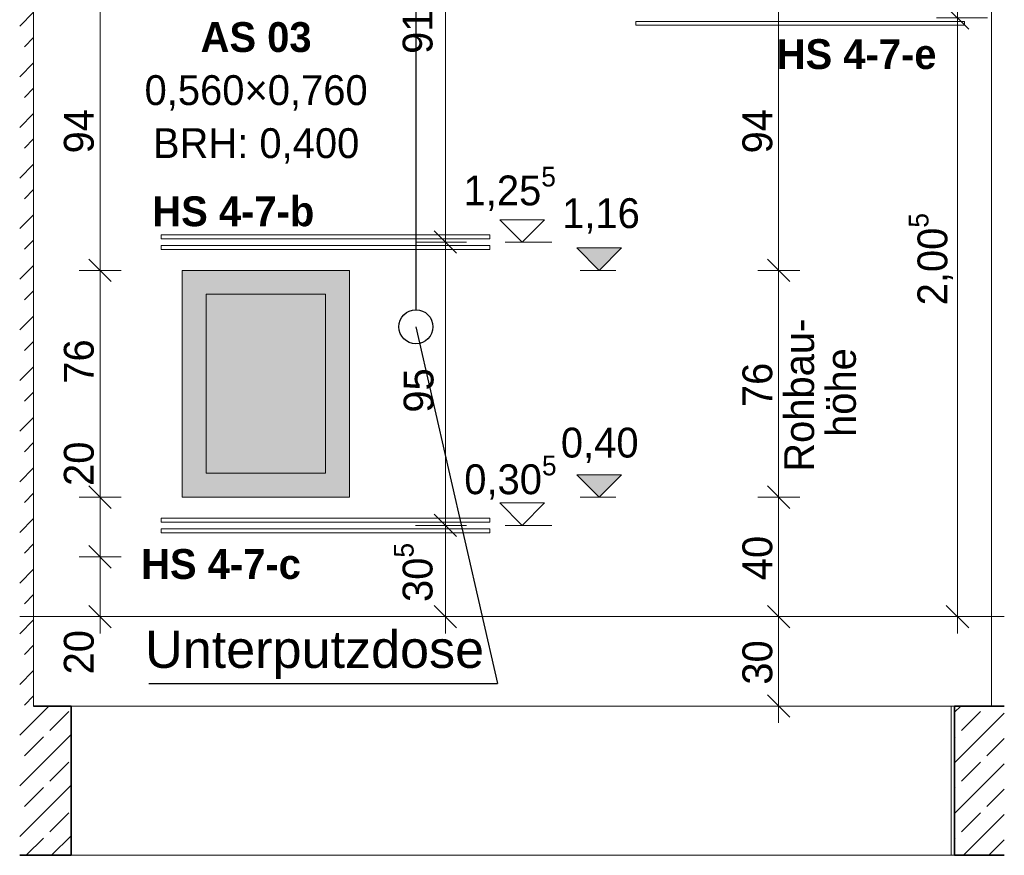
# Model space of a CAD drawing. Extents: x -22247 to 536407, y -187892 to 17509.
# Tile 57 of 75: x 471146 to 474444, y -185776 to -182976. Entities that reach past the tile are written whole.
import ezdxf
from ezdxf.lldxf.tags import DXFTag

# ---------------------------------------------------------------- set-up
doc = ezdxf.new("R2010")
doc.units = 0
doc.header["$LTSCALE"] = 50
doc.layers.get('0').update_dxf_attribs({"lineweight": 25})
for name, color, linetype, lineweight in [('01 Bemaßung einbauteile', 7, 'Continuous', 25), ('01AFU Allgemein Bemaßung', 7, 'Continuous', 25), ('20 Außenwände', 7, 'Continuous', 25), ('20 Dach Stb-Decke', 7, 'Continuous', 25), ('20 Einbauteile - Halfenschienen', 7, 'Continuous', 25), ('20 Fenster Texte', 7, 'Continuous', 25), ('20 Fundament', 7, 'Continuous', 25), ('X_Text', 7, 'Continuous', 25)]:
    doc.layers.add(name, color=color, linetype=linetype, lineweight=lineweight)
doc.layers.add('E_Elektroinstallation', color=2, linetype='Continuous', lineweight=25, true_color=0xffff00)
doc.styles.add('ERSTELLTER_STIL_2', font='GOTHIC.TTF')
doc.styles.add('ERSTELLTER_STIL_3', font='txt')
doc.styles.get("Standard").update_dxf_attribs({"font": 'txt.shx'})
tags = doc.linetypes.add('Strichlinie eng', pattern=[0.46, 0.3, -0.16]).pattern_tags.tags
tags[6:7] = [DXFTag(74, 4), DXFTag(75, 0), DXFTag(340, '0'), DXFTag(46, 1.0), DXFTag(50, 0.0), DXFTag(44, 0.0), DXFTag(45, 0.0)]
tags[4:5] = [DXFTag(74, 4), DXFTag(75, 0), DXFTag(340, '0'), DXFTag(46, 1.0), DXFTag(50, 0.0), DXFTag(44, 0.0), DXFTag(45, 0.0)]
tags = doc.linetypes.add('Untersicht', pattern=[0.4, 0.3, -0.1]).pattern_tags.tags
tags[6:7] = [DXFTag(74, 4), DXFTag(75, 0), DXFTag(340, '0'), DXFTag(46, 1.0), DXFTag(50, 0.0), DXFTag(44, 0.0), DXFTag(45, 0.0)]
tags[4:5] = [DXFTag(74, 4), DXFTag(75, 0), DXFTag(340, '0'), DXFTag(46, 1.0), DXFTag(50, 0.0), DXFTag(44, 0.0), DXFTag(45, 0.0)]
pattern_1 = [(45, (462379.55, -184975.84), (-84.8528, 84.8528), []), (45, (462337.12, -184933.41), (-84.8528, 84.8528), [90, -30])]

# ---------------------------------------------------------------- blocks, each defined once
blk = doc.blocks.new('-D307')
at = {"layer": '01AFU Allgemein Bemaßung', "color": 7, "linetype": 'Continuous', "lineweight": 13, "ltscale": 0.00028561}
for p, q in [((471.3781, -184.7383), (471.4531, -184.8133)), ((471.4859, -184.7758), (471.3453, -184.7758)), ((471.4156, -184.9758), (471.4156, -184.7758)), ((471.3781, -184.9383), (471.4531, -185.0133)), ((471.4859, -184.9758), (471.3453, -184.9758)), ((471.4156, -185.0321), (471.4156, -184.9758))]:
    blk.add_line(p, q, dxfattribs=at)
at = {"layer": '01AFU Allgemein Bemaßung', "color": 7, "lineweight": 13, "ltscale": 0.00028561, "insert": (471.3956, -185.1698), "char_height": 0.1, "attachment_point": 7, "rotation": 90, "style": 'ERSTELLTER_STIL_2'}
blk.add_mtext('\\A1;{\\pql;\\fCentury Gothic|b0|i0|c0|p0;\\W1.000000;20}', dxfattribs=at)
blk = doc.blocks.new('-D308')
at = {"layer": '01AFU Allgemein Bemaßung', "color": 7, "linetype": 'Continuous', "lineweight": 13, "ltscale": 0.00028561}
for p, q in [((471.4156, -184.5758), (471.4156, -183.8158)), ((471.3781, -184.5383), (471.4531, -184.6133)), ((471.4859, -184.5758), (471.3453, -184.5758)), ((471.4156, -184.7758), (471.4156, -184.5758)), ((471.3781, -184.7383), (471.4531, -184.8133)), ((471.4859, -184.7758), (471.3453, -184.7758))]:
    blk.add_line(p, q, dxfattribs=at)
blk = doc.blocks.new('-D309')
at = {"layer": '01AFU Allgemein Bemaßung', "color": 7, "linetype": 'Continuous', "lineweight": 13, "ltscale": 0.00028561}
for p, q in [((471.3781, -183.7783), (471.4531, -183.8533)), ((471.4859, -183.8158), (471.3453, -183.8158)), ((471.4156, -184.5758), (471.4156, -183.8158)), ((471.3781, -184.5383), (471.4531, -184.6133))]:
    blk.add_line(p, q, dxfattribs=at)
at = {"layer": '01AFU Allgemein Bemaßung', "color": 7, "lineweight": 13, "ltscale": 0.00028561, "char_height": 0.1, "attachment_point": 7, "rotation": 90, "style": 'ERSTELLTER_STIL_2'}
for s, insert in [('\\A1;{\\pql;\\fCentury Gothic|b0|i0|c0|p0;\\W1.000000;76}', (471.3956, -184.1958)), ('\\A1;{\\pql;\\fCentury Gothic|b0|i0|c0|p0;\\W1.000000;20}', (471.3956, -184.5383))]:
    blk.add_mtext(s, dxfattribs=dict(at, insert=insert))
blk = doc.blocks.new('-D310')
at = {"layer": '01AFU Allgemein Bemaßung', "color": 7, "linetype": 'Continuous', "lineweight": 13, "ltscale": 0.00028561}
for p, q in [((471.3781, -182.8383), (471.4531, -182.9133)), ((471.4859, -182.8758), (471.3453, -182.8758)), ((471.4156, -183.8158), (471.4156, -182.8758)), ((471.3781, -183.7783), (471.4531, -183.8533)), ((471.4859, -183.8158), (471.3453, -183.8158))]:
    blk.add_line(p, q, dxfattribs=at)
at = {"layer": '01AFU Allgemein Bemaßung', "color": 7, "lineweight": 13, "ltscale": 0.00028561, "insert": (471.3956, -183.4241), "char_height": 0.1, "attachment_point": 7, "rotation": 90, "style": 'ERSTELLTER_STIL_2'}
blk.add_mtext('\\A1;{\\pql;\\fCentury Gothic|b0|i0|c0|p0;\\W1.000000;94}', dxfattribs=at)
blk = doc.blocks.new('-D318')
at = {"layer": '01AFU Allgemein Bemaßung', "color": 7, "linetype": 'Continuous', "lineweight": 13, "ltscale": 0.00028561}
for p, q in [((473.651, -184.9383), (473.726, -185.0133)), ((473.7589, -184.9758), (473.6182, -184.9758)), ((473.6885, -185.2758), (473.6885, -184.9758)), ((473.651, -185.2383), (473.726, -185.3133)), ((473.7589, -185.2758), (473.6182, -185.2758)), ((473.6885, -185.3321), (473.6885, -185.2758))]:
    blk.add_line(p, q, dxfattribs=at)
at = {"layer": '01AFU Allgemein Bemaßung', "color": 7, "lineweight": 13, "ltscale": 0.00028561, "insert": (473.6685, -185.2041), "char_height": 0.1, "attachment_point": 7, "rotation": 90, "style": 'ERSTELLTER_STIL_2'}
blk.add_mtext('\\A1;{\\pql;\\fCentury Gothic|b0|i0|c0|p0;\\W1.000000;30}', dxfattribs=at)
blk = doc.blocks.new('-D319')
at = {"layer": '01AFU Allgemein Bemaßung', "color": 7, "linetype": 'Continuous', "lineweight": 13, "ltscale": 0.00028561}
for p, q in [((473.6885, -184.5758), (473.6885, -183.8158)), ((473.651, -184.5383), (473.726, -184.6133)), ((473.7589, -184.5758), (473.6182, -184.5758)), ((473.6885, -184.9758), (473.6885, -184.5758)), ((473.651, -184.9383), (473.726, -185.0133)), ((473.7589, -184.9758), (473.6182, -184.9758))]:
    blk.add_line(p, q, dxfattribs=at)
at = {"layer": '01AFU Allgemein Bemaßung', "color": 7, "lineweight": 13, "ltscale": 0.00028561, "insert": (473.6685, -184.8541), "char_height": 0.1, "attachment_point": 7, "rotation": 90, "style": 'ERSTELLTER_STIL_2'}
blk.add_mtext('\\A1;{\\pql;\\fCentury Gothic|b0|i0|c0|p0;\\W1.000000;40}', dxfattribs=at)
blk = doc.blocks.new('-D320')
at = {"layer": '01AFU Allgemein Bemaßung', "color": 7, "linetype": 'Continuous', "lineweight": 13, "ltscale": 0.00028561}
for p, q in [((473.651, -183.7783), (473.726, -183.8533)), ((473.7589, -183.8158), (473.6182, -183.8158)), ((473.6885, -184.5758), (473.6885, -183.8158)), ((473.651, -184.5383), (473.726, -184.6133))]:
    blk.add_line(p, q, dxfattribs=at)
at = {"layer": '01AFU Allgemein Bemaßung', "color": 7, "lineweight": 13, "ltscale": 0.00028561, "char_height": 0.1, "attachment_point": 7, "rotation": 90, "style": 'ERSTELLTER_STIL_2'}
for s, insert in [('\\A1;{\\pql;\\fCentury Gothic|b0|i0|c0|p0;\\W1.000000;Rohbau-}', (473.8085, -184.4907)), ('\\A1;{\\pql;\\fCentury Gothic|b0|i0|c0|p0;\\W1.000000;höhe}', (473.9485, -184.374)), ('\\A1;{\\pql;\\fCentury Gothic|b0|i0|c0|p0;\\W1.000000;76}', (473.6685, -184.2741))]:
    blk.add_mtext(s, dxfattribs=dict(at, insert=insert))
blk = doc.blocks.new('-D321')
at = {"layer": '01AFU Allgemein Bemaßung', "color": 7, "linetype": 'Continuous', "lineweight": 13, "ltscale": 0.00028561}
for p, q in [((473.651, -182.8383), (473.726, -182.9133)), ((473.7589, -182.8758), (473.6182, -182.8758)), ((473.6885, -183.8158), (473.6885, -182.8758)), ((473.651, -183.7783), (473.726, -183.8533)), ((473.7589, -183.8158), (473.6182, -183.8158))]:
    blk.add_line(p, q, dxfattribs=at)
at = {"layer": '01AFU Allgemein Bemaßung', "color": 7, "lineweight": 13, "ltscale": 0.00028561, "insert": (473.6685, -183.4241), "char_height": 0.1, "attachment_point": 7, "rotation": 90, "style": 'ERSTELLTER_STIL_2'}
blk.add_mtext('\\A1;{\\pql;\\fCentury Gothic|b0|i0|c0|p0;\\W1.000000;94}', dxfattribs=at)
blk = doc.blocks.new('-D323')
at = {"layer": '01 Bemaßung einbauteile', "color": 200, "linetype": 'Continuous', "lineweight": 18, "ltscale": 0.00105, "true_color": 0xd600ff}
for p, q in [((472.5723, -184.6703), (472.5723, -183.7213)), ((472.5348, -184.6328), (472.6098, -184.7078)), ((472.6427, -184.6703), (472.4723, -184.6703)), ((472.5723, -184.9758), (472.5723, -184.6703)), ((472.5348, -184.9383), (472.6098, -185.0133)), ((472.6427, -184.9758), (472.4723, -184.9758)), ((472.5723, -185.0321), (472.5723, -184.9758))]:
    blk.add_line(p, q, dxfattribs=at)
at = {"layer": '01 Bemaßung einbauteile', "color": 200, "lineweight": 18, "ltscale": 0.00105, "true_color": 0xd600ff, "insert": (472.5582, -184.9271), "char_height": 0.1, "attachment_point": 7, "rotation": 90, "style": 'ERSTELLTER_STIL_2'}
blk.add_mtext('\\A1;{\\pql;\\fCentury Gothic|b0|i0|c0|p0;\\W1.000000;30\\fCentury Gothic|b0|i0|c0|p0;\\W1.000000;\\A1{\\H.66x;\\S5^  ;}}', dxfattribs=at)
blk = doc.blocks.new('-D324')
at = {"layer": '01 Bemaßung einbauteile', "color": 200, "linetype": 'Continuous', "lineweight": 18, "ltscale": 0.00105, "true_color": 0xd600ff}
for p, q in [((472.5348, -183.6838), (472.6098, -183.7588)), ((472.6427, -183.7213), (472.4723, -183.7213)), ((472.5723, -184.6703), (472.5723, -183.7213)), ((472.5348, -184.6328), (472.6098, -184.7078))]:
    blk.add_line(p, q, dxfattribs=at)
at = {"layer": '01 Bemaßung einbauteile', "color": 200, "lineweight": 18, "ltscale": 0.00105, "true_color": 0xd600ff, "insert": (472.5337, -184.2927), "char_height": 0.1, "attachment_point": 7, "rotation": 90, "style": 'ERSTELLTER_STIL_2'}
blk.add_mtext('\\A1;{\\pql;\\fCentury Gothic|b0|i0|c0|p0;\\W1.000000;95}', dxfattribs=at)
blk = doc.blocks.new('-D325')
at = {"layer": '01 Bemaßung einbauteile', "color": 200, "linetype": 'Continuous', "lineweight": 18, "ltscale": 0.00105, "true_color": 0xd600ff}
for p, q in [((472.5348, -182.7683), (472.6098, -182.8433)), ((472.6427, -182.8058), (472.4723, -182.8058)), ((472.5723, -183.7213), (472.5723, -182.8058)), ((472.5348, -183.6838), (472.6098, -183.7588)), ((472.6427, -183.7213), (472.4723, -183.7213))]:
    blk.add_line(p, q, dxfattribs=at)
at = {"layer": '01 Bemaßung einbauteile', "color": 200, "lineweight": 18, "ltscale": 0.00105, "true_color": 0xd600ff, "insert": (472.5582, -183.0906), "char_height": 0.1, "attachment_point": 7, "rotation": 90, "style": 'ERSTELLTER_STIL_2'}
blk.add_mtext('\\A1;{\\pql;\\fCentury Gothic|b0|i0|c0|p0;\\W1.000000;91\\fCentury Gothic|b0|i0|c0|p0;\\W1.000000;\\A1{\\H.66x;\\S5^  ;}}', dxfattribs=at)
blk = doc.blocks.new('-D336')
at = {"layer": '01 Bemaßung einbauteile', "color": 200, "linetype": 'Continuous', "lineweight": 18, "ltscale": 0.00105, "true_color": 0xd600ff}
for p, q in [((474.2501, -182.9328), (474.3251, -183.0078)), ((474.3876, -182.9703), (474.2173, -182.9703)), ((474.2876, -184.9758), (474.2876, -182.9703)), ((474.2501, -184.9383), (474.3251, -185.0133)), ((474.3876, -184.9758), (474.2173, -184.9758)), ((474.2876, -185.0321), (474.2876, -184.9758))]:
    blk.add_line(p, q, dxfattribs=at)
at = {"layer": '01 Bemaßung einbauteile', "color": 200, "lineweight": 18, "ltscale": 0.00105, "true_color": 0xd600ff, "insert": (474.2827, -183.9331), "char_height": 0.1, "attachment_point": 7, "rotation": 90, "style": 'ERSTELLTER_STIL_2'}
blk.add_mtext('\\A1;{\\pql;\\fCentury Gothic|b0|i0|c0|p0;\\W1.000000;2,00\\fCentury Gothic|b0|i0|c0|p0;\\W1.000000;\\A1{\\H.66x;\\S5^  ;}}', dxfattribs=at)
blk = doc.blocks.new('-D337')
at = {"layer": '01 Bemaßung einbauteile', "color": 200, "linetype": 'Continuous', "lineweight": 18, "ltscale": 0.00105, "true_color": 0xd600ff}
for p, q in [((474.2501, -181.9838), (474.3251, -182.0588)), ((474.3876, -182.0213), (474.2173, -182.0213)), ((474.2876, -182.9703), (474.2876, -182.0213)), ((474.2501, -182.9328), (474.3251, -183.0078)), ((474.3876, -182.9703), (474.2173, -182.9703))]:
    blk.add_line(p, q, dxfattribs=at)
at = {"layer": '01 Bemaßung einbauteile', "color": 200, "lineweight": 18, "ltscale": 0.00105, "true_color": 0xd600ff, "insert": (474.2676, -182.5741), "char_height": 0.1, "attachment_point": 7, "rotation": 90, "style": 'ERSTELLTER_STIL_2'}
blk.add_mtext('\\A1;{\\pql;\\fCentury Gothic|b0|i0|c0|p0;\\W1.000000;95}', dxfattribs=at)

msp = doc.modelspace()

# ---------------------------------------------------------------- hatches: boundary and pattern name
at = {"linetype": 'Continuous', "lineweight": 0, "ltscale": 0.00028561, "true_color": 0xa8a8a8}
msp.add_hatch(color=253, dxfattribs=at).paths.add_polyline_path([(472250.5, -184575.8), (472250.5, -183815.8), (471690.5, -183815.8), (471690.5, -184575.8)])
at = {"layer": '01AFU Allgemein Bemaßung', "linetype": 'Continuous', "lineweight": 13, "ltscale": 0.00028561}
for points in [[(473087.2, -183815.8), (473162.2, -183740.8), (473012.2, -183740.8)], [(473087.2, -184575.8), (473162.2, -184500.8), (473012.2, -184500.8)]]:
    msp.add_hatch(color=7, dxfattribs=at).paths.add_polyline_path(points)
at = {"layer": '20 Außenwände', "linetype": 'Continuous', "lineweight": 13, "ltscale": 0.00028561, "true_color": 0x000100}
h = msp.add_hatch(dxfattribs=at)
h.set_pattern_fill('Beton_Stahlbeton_0010', color=98, scale=1000, style=0, pattern_type=2)
h.set_pattern_definition(pattern_1)
h.paths.add_polyline_path([(471146.3, -185275.8), (471192.9, -185275.8), (471192.9, -180305.8), (471146.3, -180305.8)])
at = {"layer": '20 Fundament', "linetype": 'Continuous', "lineweight": 13, "ltscale": 0.00028561, "true_color": 0x000100}
h = msp.add_hatch(dxfattribs=at)
h.set_pattern_fill('Beton_Stahlbeton_0010', color=98, scale=1000, style=0, pattern_type=2)
h.set_pattern_definition(pattern_1)
h.paths.add_polyline_path([(471318.5, -185775.8), (471318.5, -185275.8), (471146.3, -185275.8), (471146.3, -185775.8)])
h = msp.add_hatch(dxfattribs=at)
h.set_pattern_fill('Beton_Stahlbeton_0010', color=98, scale=1000, style=0, pattern_type=2)
h.set_pattern_definition(pattern_1)
h.paths.add_polyline_path([(474444.3, -185275.8), (474277.5, -185275.8), (474277.5, -185775.8), (474444.3, -185775.8)])

# ---------------------------------------------------------------- linework, layer by layer
at = {"color": 7, "linetype": 'Continuous', "lineweight": 13, "ltscale": 0.00028561}
msp.add_lwpolyline([(472250.5, -184575.8), (472250.5, -183815.8), (471690.5, -183815.8), (471690.5, -184575.8)], close=True, dxfattribs=at)
at = {"layer": '01 Bemaßung einbauteile', "color": 200, "linetype": 'Continuous', "lineweight": 18, "ltscale": 0.00105, "true_color": 0xd600ff}
for p, q in [((472829, -183721.3), (472754, -183646.3)), ((472754, -183646.3), (472904, -183646.3)), ((472904, -183646.3), (472829, -183721.3)), ((472829, -183721.3), (472772.8, -183721.3)), ((472829, -183721.3), (472929, -183721.3)), ((472829, -184670.3), (472754, -184595.3)), ((472754, -184595.3), (472904, -184595.3)), ((472904, -184595.3), (472829, -184670.3)), ((472829, -184670.3), (472772.8, -184670.3)), ((472829, -184670.3), (472929, -184670.3))]:
    msp.add_line(p, q, dxfattribs=at)
at = {"layer": '01AFU Allgemein Bemaßung', "color": 7, "linetype": 'Continuous', "lineweight": 13, "ltscale": 0.00028561}
for p, q in [((473087.2, -183815.8), (473012.2, -183740.8)), ((473012.2, -183740.8), (473162.2, -183740.8)), ((473162.2, -183740.8), (473087.2, -183815.8)), ((473087.2, -183815.8), (473023.2, -183815.8)), ((473087.2, -183815.8), (473143.5, -183815.8)), ((473087.2, -184575.8), (473012.2, -184500.8)), ((473012.2, -184500.8), (473162.2, -184500.8)), ((473162.2, -184500.8), (473087.2, -184575.8)), ((473087.2, -184575.8), (473023.2, -184575.8)), ((473087.2, -184575.8), (473143.5, -184575.8))]:
    msp.add_line(p, q, dxfattribs=at)
at = {"layer": '20 Außenwände', "color": 7, "linetype": 'Continuous', "lineweight": 18, "ltscale": 0.00105}
for p, q in [((471192.9, -180305.8), (471192.9, -185275.8)), ((474401, -185275.8), (474401, -180305.8)), ((471770.5, -183895.8), (472170.5, -183895.8)), ((471770.5, -184495.8), (471770.5, -183895.8)), ((472170.5, -183895.8), (472170.5, -184495.8)), ((472170.5, -184495.8), (471770.5, -184495.8))]:
    msp.add_line(p, q, dxfattribs=at)
at = {"layer": '20 Außenwände', "color": 7, "linetype": 'Strichlinie eng', "lineweight": 13, "ltscale": 7.14025e-05}
msp.add_lwpolyline([(472250.5, -184575.8), (471690.5, -184575.8), (471690.5, -183815.8), (472250.5, -183815.8)], close=True, dxfattribs=at)
at = {"layer": '20 Dach Stb-Decke', "color": 30, "linetype": 'Untersicht', "lineweight": 18, "ltscale": 0.00026244, "true_color": 0xff7300}
msp.add_line((471146.3, -184975.8), (474444.3, -184975.8), dxfattribs=at)
at = {"layer": '20 Einbauteile - Halfenschienen', "color": 200, "linetype": 'Continuous', "lineweight": 18, "ltscale": 0.00105, "true_color": 0xd600ff}
for p, q in [((473210.5, -182994.8), (473210.5, -182981.6)), ((474310.5, -182981.6), (473210.5, -182981.6)), ((474310.5, -182994.8), (473210.5, -182994.8)), ((474310.5, -182994.8), (474310.5, -182981.6)), ((472720.5, -183696.8), (471620.5, -183696.8)), ((471620.5, -183710.1), (471620.5, -183696.8)), ((472720.5, -183710.1), (472720.5, -183696.8)), ((472720.5, -183710.1), (471620.5, -183710.1)), ((471620.5, -183745.8), (471620.5, -183732.6)), ((472720.5, -183732.6), (471620.5, -183732.6)), ((472720.5, -183745.8), (472720.5, -183732.6)), ((472720.5, -183745.8), (471620.5, -183745.8)), ((472720.5, -184645.8), (471620.5, -184645.8)), ((471620.5, -184659.1), (471620.5, -184645.8)), ((472720.5, -184659.1), (472720.5, -184645.8)), ((472720.5, -184659.1), (471620.5, -184659.1)), ((471620.5, -184694.8), (471620.5, -184681.6)), ((472720.5, -184681.6), (471620.5, -184681.6)), ((472720.5, -184694.8), (472720.5, -184681.6)), ((472720.5, -184694.8), (471620.5, -184694.8))]:
    msp.add_line(p, q, dxfattribs=at)
at = {"layer": '20 Fundament', "color": 7, "linetype": 'Continuous', "lineweight": 35, "ltscale": 0.015006}
for p, q in [((471318.5, -185275.8), (471192.9, -185275.8)), ((471318.5, -185275.8), (471318.5, -185775.8)), ((474277.5, -185275.8), (474277.5, -185775.8)), ((474444.3, -185275.8), (474277.5, -185275.8)), ((471318.5, -185775.8), (471146.3, -185775.8)), ((474444.3, -185775.8), (474277.5, -185775.8))]:
    msp.add_line(p, q, dxfattribs=at)
at = {"layer": '20 Fundament', "color": 7, "linetype": 'Continuous', "lineweight": 18, "ltscale": 0.00105}
for p, q in [((474266.8, -185275.8), (471318.5, -185275.8)), ((474277.5, -185275.8), (474266.8, -185275.8)), ((474266.8, -185275.8), (474266.8, -185775.8)), ((474266.8, -185775.8), (471318.5, -185775.8)), ((474277.5, -185775.8), (474266.8, -185775.8))]:
    msp.add_line(p, q, dxfattribs=at)
at = {"layer": 'E_Elektroinstallation', "ltscale": 0.000937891}
msp.add_line((472473.4, -180359.1), (472473.4, -183947.8), dxfattribs=at)
at = {"layer": 'E_Elektroinstallation', "ltscale": 0.0625}
msp.add_circle((472473.4, -184004.9), 57.1, dxfattribs=at)
at = {"layer": 'X_Text', "ltscale": 0.000937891}
for p in [(472473.4, -184004.9), (471579.3, -185200.2)]:
    msp.add_line(p, (472746.9, -185199.7), dxfattribs=at)

# ---------------------------------------------------------------- block references
at = {"layer": '01 Bemaßung einbauteile', "color": 200, "linetype": 'Continuous', "lineweight": 18, "ltscale": 0.00105, "true_color": 0xd600ff, "xscale": 1000, "yscale": 1000, "zscale": 1000}
for name in ['-D337', '-D325', '-D336', '-D324', '-D323']:
    msp.add_blockref(name, (0, 0), dxfattribs=at)
at = {"layer": '01AFU Allgemein Bemaßung', "color": 7, "linetype": 'Continuous', "lineweight": 13, "ltscale": 0.00028561, "xscale": 1000, "yscale": 1000, "zscale": 1000}
for name in ['-D310', '-D321', '-D309', '-D320', '-D308', '-D319', '-D307', '-D318']:
    msp.add_blockref(name, (0, 0), dxfattribs=at)

# ---------------------------------------------------------------- texts
at = {"layer": '01 Bemaßung einbauteile', "color": 200, "lineweight": 18, "ltscale": 0.00105, "true_color": 0xd600ff, "char_height": 100, "attachment_point": 7, "style": 'ERSTELLTER_STIL_2'}
for s, insert in [('\\A1;{\\fCentury Gothic|b0|i0|c0|p0;\\W1;1,25\\fCentury Gothic|b0|i0|c0|p0;\\W1;\\A1;{\\H0.66x;\\S5^  ;}}', (472633.1, -183627.3)), ('\\A1;{\\fCentury Gothic|b0|i0|c0|p0;\\W1;0,30\\fCentury Gothic|b0|i0|c0|p0;\\W1;\\A1;{\\H0.66x;\\S5^  ;}}', (472635.4, -184595.1))]:
    msp.add_mtext(s, dxfattribs=dict(at, insert=insert))
at = {"layer": '01AFU Allgemein Bemaßung', "color": 7, "lineweight": 13, "ltscale": 0.00028561, "char_height": 100, "attachment_point": 7, "style": 'ERSTELLTER_STIL_2'}
for s, insert in [('\\A1;{\\fCentury Gothic|b0|i0|c0|p0;\\W1;1,16}', (472963.3, -183692.8)), ('\\A1;{\\fCentury Gothic|b0|i0|c0|p0;\\W1;0,40}', (472959, -184461.7))]:
    msp.add_mtext(s, dxfattribs=dict(at, insert=insert))
at = {"layer": '20 Einbauteile - Halfenschienen', "color": 7, "linetype": 'Continuous', "lineweight": 13, "ltscale": 0.00028561, "char_height": 100, "attachment_point": 8, "style": 'ERSTELLTER_STIL_3'}
for s, insert in [('\\A1;{\\fCentury Gothic|b1|i0|c0|p0;\\W1;HS 4-7-e}', (473949.6, -183142.7)), ('\\A1;{\\fCentury Gothic|b1|i0|c0|p0;\\W1;HS 4-7-b}', (471861.8, -183669.4)), ('\\A1;{\\fCentury Gothic|b1|i0|c0|p0;\\W1;HS 4-7-c}', (471820.6, -184851.2))]:
    msp.add_mtext(s, dxfattribs=dict(at, insert=insert))
at = {"layer": '20 Fenster Texte', "color": 7, "linetype": 'Continuous', "lineweight": 13, "ltscale": 0.00028561, "insert": (471938.2, -183458.2), "char_height": 100, "attachment_point": 8, "line_spacing_factor": 1.065938, "style": 'ERSTELLTER_STIL_3'}
msp.add_mtext('\\A1;{\\fCentury Gothic|b1|i0|c0|p0;\\W1;AS 03\\P\\fCentury Gothic|b0|i0|c0|p0;\\W1;0,560×0,760\\P\\fCentury Gothic|b0|i0|c0|p0;\\W1;BRH: \\fCentury Gothic|b0|i0|c0|p0;\\W1;0,400}', dxfattribs=at)
at = {"layer": 'X_Text', "ltscale": 0.000244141, "insert": (471566.3, -185022.9), "char_height": 125, "width": 1997.778, "attachment_point": 1}
msp.add_mtext('\\fArial|b0|i0|c0|p34;Unterputzdose\\P', dxfattribs=at)

doc.saveas('drawing.dxf')
